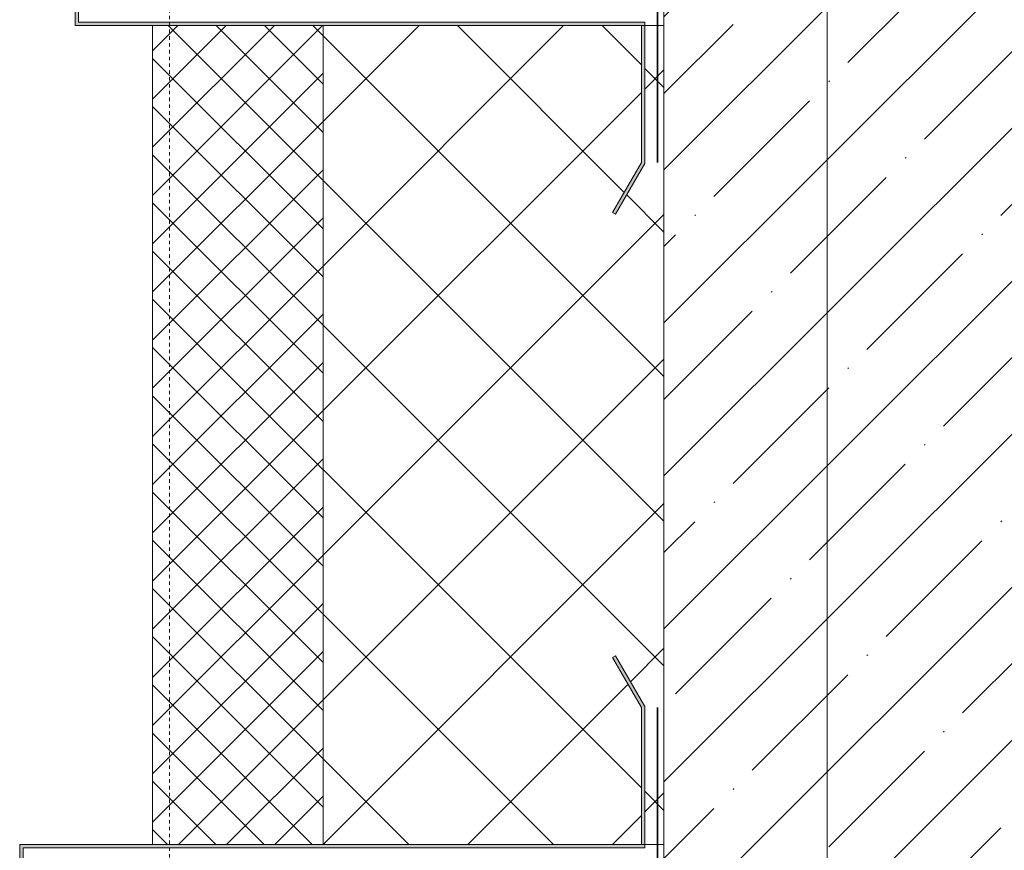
# Model space of a CAD drawing. Header units: millimetres. Extents: x 9776 to 11372, y 29788 to 32045.
# Tile 4 of 10: x 10399 to 10688, y 30639 to 30883. Entities that reach past the tile are written whole.
import ezdxf

# ---------------------------------------------------------------- set-up
doc = ezdxf.new("R2010")
doc.units = ezdxf.units.MM
doc.linetypes.add('Штрих_1_1_', pattern=[2, 1, -1])
for name, color, linetype, lineweight in [('01_Сплошная_Черная_1', 7, 'Continuous', 9), ('01_Сплошная_Черная_2', 7, 'Continuous', 20), ('01_Сплошная_Черная_3', 7, 'Continuous', 35), ('02_Штрих_1_1__Черная_1', 7, 'Штрих_1_1_', 9), ('Detail Items', 7, 'Continuous', 20)]:
    doc.layers.add(name, color=color, linetype=linetype, lineweight=lineweight)

msp = doc.modelspace()

# ---------------------------------------------------------------- hatches: boundary and pattern name
at = {"layer": 'Detail Items', "lineweight": 9}
h = msp.add_hatch(dxfattribs=at)
h.set_pattern_fill('FP_2', color=256, style=0, pattern_type=2)
h.set_pattern_definition([(45, (0, 0), (-22.45064, 22.45064), []), (45, (22.45, 0), (-22.45064, 22.45064), [39.688, -7.938, 0.33528, -7.602])])
h.paths.add_polyline_path([(10587.99, 30325.67), (10649.61, 30325.67), (10649.61, 30335.02), (10650.71, 30335.64), (10650.59, 30337.89), (10649.46, 30337.89), (10649.38, 30339.51), (10650.47, 30340.13), (10650.36, 30342.38), (10649.23, 30342.38), (10649.14, 30344.01), (10650.24, 30344.63), (10650.12, 30346.88), (10648.99, 30346.88), (10648.91, 30348.5), (10650, 30349.12), (10649.88, 30351.37), (10648.76, 30351.37), (10648.67, 30353), (10649.77, 30353.62), (10649.65, 30355.86), (10648.52, 30355.86), (10648.44, 30357.49), (10649.46, 30359.51), (10650.74, 30359.63), (10650.74, 30360.33), (10651.31, 30361.46), (10654.68, 30361.46), (10655.24, 30360.33), (10655.24, 30359.58), (10656.53, 30359.51), (10657.55, 30357.49), (10657.46, 30355.8), (10656.34, 30355.8), (10656.22, 30353.62), (10657.32, 30353), (10657.23, 30351.31), (10656.1, 30351.31), (10655.99, 30349.12), (10657.08, 30348.5), (10656.99, 30346.82), (10655.87, 30346.82), (10655.75, 30344.63), (10656.84, 30344.01), (10656.76, 30342.32), (10655.63, 30342.32), (10655.52, 30340.13), (10656.61, 30339.51), (10656.52, 30337.83), (10655.39, 30337.83), (10655.28, 30335.64), (10656.37, 30335.02), (10656.37, 30325.67), (10986.12, 30325.67), (10986.12, 30635.67), (11023.67, 30635.67), (11023.67, 30824.67), (11006.35, 30830.17), (11023.67, 30846.93), (11023.67, 30885.67), (10787.99, 30885.67), (10787.99, 31590.83), (10686.96, 31590.83), (10686.96, 31579.95), (10685.87, 31579.32), (10685.98, 31577.08), (10687.11, 31577.08), (10687.2, 31575.45), (10686.1, 31574.83), (10686.22, 31572.58), (10687.35, 31572.58), (10687.43, 31570.96), (10686.34, 31570.34), (10686.46, 31568.09), (10687.58, 31568.09), (10687.67, 31566.46), (10686.57, 31565.84), (10686.69, 31563.6), (10687.82, 31563.6), (10687.9, 31561.97), (10686.81, 31561.35), (10686.93, 31559.1), (10688.05, 31559.1), (10688.14, 31557.48), (10687.12, 31555.45), (10685.83, 31555.33), (10685.83, 31554.63), (10685.27, 31553.51), (10681.89, 31553.51), (10681.33, 31554.63), (10681.33, 31555.38), (10680.04, 31555.45), (10679.02, 31557.48), (10679.11, 31559.16), (10680.24, 31559.16), (10680.35, 31561.35), (10679.26, 31561.97), (10679.35, 31563.66), (10680.47, 31563.66), (10680.59, 31565.84), (10679.49, 31566.46), (10679.58, 31568.15), (10680.71, 31568.15), (10680.82, 31570.34), (10679.73, 31570.96), (10679.82, 31572.64), (10680.95, 31572.64), (10681.06, 31574.83), (10679.97, 31575.45), (10680.05, 31577.14), (10681.18, 31577.14), (10681.3, 31579.32), (10680.21, 31579.95), (10680.2, 31590.83), (10587.99, 31590.83), (10587.99, 30376.07)])
at = {"layer": 'Detail Items'}
for points in [[(10573.78, 30825.47), (10582.37, 30840.34), (10582.37, 30881.81), (10416.27, 30881.81), (10416.27, 31047.93), (10415.27, 31047.93), (10415.27, 30880.81), (10581.37, 30880.81), (10581.37, 30840.61), (10572.92, 30825.97)], [(10417.47, 30541.43), (10417.47, 30547.4), (10399.99, 30547.4), (10399.99, 30639.53), (10582.37, 30639.53), (10582.37, 30681), (10573.78, 30695.87), (10572.92, 30695.37), (10581.37, 30680.73), (10581.37, 30640.53), (10398.99, 30640.53), (10398.99, 30546.4), (10416.47, 30546.4), (10416.47, 30541.43)]]:
    msp.add_hatch(color=256, dxfattribs=at).paths.add_polyline_path(points)
at = {"layer": 'Detail Items', "lineweight": 9}
h = msp.add_hatch(dxfattribs=at)
h.set_pattern_fill('FP_6', color=256, style=0, pattern_type=2)
h.set_pattern_definition([(45, (0, 0), (-7.0710678, 7.0710678), []), (135, (0, 0), (-7.0710678, -7.0710678), [])])
h.paths.add_polyline_path([(10487.99, 30640.53), (10487.99, 30880.81), (10437.99, 30880.81), (10437.99, 30640.53)])
h = msp.add_hatch(dxfattribs=at)
h.set_pattern_fill('FP_5', color=256, style=0, pattern_type=2)
h.set_pattern_definition([(45, (0, 0), (-21.213203, 21.213203), []), (135, (0, 0), (-21.213203, -21.213203), [])])
h.paths.add_polyline_path([(10572.92, 30640.53), (10581.37, 30640.53), (10581.37, 30680.73), (10572.92, 30695.37), (10573.78, 30695.87), (10582.37, 30681), (10582.37, 30640.53), (10587.99, 30640.53), (10587.99, 30880.81), (10582.37, 30880.81), (10582.37, 30840.34), (10573.78, 30825.47), (10572.92, 30825.97), (10581.37, 30840.61), (10581.37, 30880.81), (10487.99, 30880.81), (10487.99, 30640.53)])

# ---------------------------------------------------------------- linework, layer by layer
at = {"layer": '01_Сплошная_Черная_1'}
for p, q in [((10587.99, 31590.83), (10587.99, 30325.67)), ((10415.27, 31047.93), (10415.27, 30880.81)), ((10416.27, 30881.81), (10416.27, 31047.93)), ((10582.37, 30881.81), (10416.27, 30881.81)), ((10582.37, 30840.34), (10582.37, 30881.81)), ((10415.27, 30880.81), (10581.37, 30880.81)), ((10487.99, 30880.81), (10437.99, 30880.81)), ((10437.99, 30880.81), (10437.99, 30640.53)), ((10587.99, 30880.81), (10487.99, 30880.81)), ((10487.99, 30880.81), (10487.99, 30640.53)), ((10487.99, 30640.53), (10487.99, 30880.81)), ((10581.37, 30880.81), (10581.37, 30840.61)), ((10587.99, 30640.53), (10587.99, 30880.81)), ((10581.37, 30840.61), (10572.92, 30825.97)), ((10573.78, 30825.47), (10582.37, 30840.34)), ((10572.92, 30825.97), (10573.78, 30825.47)), ((10573.78, 30695.87), (10572.92, 30695.37)), ((10572.92, 30695.37), (10581.37, 30680.73)), ((10582.37, 30681), (10573.78, 30695.87)), ((10581.37, 30680.73), (10581.37, 30640.53)), ((10582.37, 30639.53), (10582.37, 30681)), ((10581.37, 30640.53), (10398.99, 30640.53)), ((10398.99, 30640.53), (10398.99, 30546.4)), ((10399.99, 30639.53), (10582.37, 30639.53)), ((10399.99, 30547.4), (10399.99, 30639.53)), ((10437.99, 30640.53), (10487.99, 30640.53)), ((10487.99, 30640.53), (10587.99, 30640.53))]:
    msp.add_line(p, q, dxfattribs=at)
at = {"layer": '01_Сплошная_Черная_2'}
msp.add_line((10635.9, 31034.1), (10635.9, 30574.1), dxfattribs=at)
at = {"layer": '01_Сплошная_Черная_3'}
for p, q in [((10586.12, 30885.67), (10586.12, 30840.67)), ((10586.12, 30635.67), (10586.12, 30680.67))]:
    msp.add_line(p, q, dxfattribs=at)
at = {"layer": '02_Штрих_1_1__Черная_1'}
msp.add_line((10442.96, 30560.67), (10442.96, 31034.06), dxfattribs=at)

doc.saveas('drawing.dxf')
